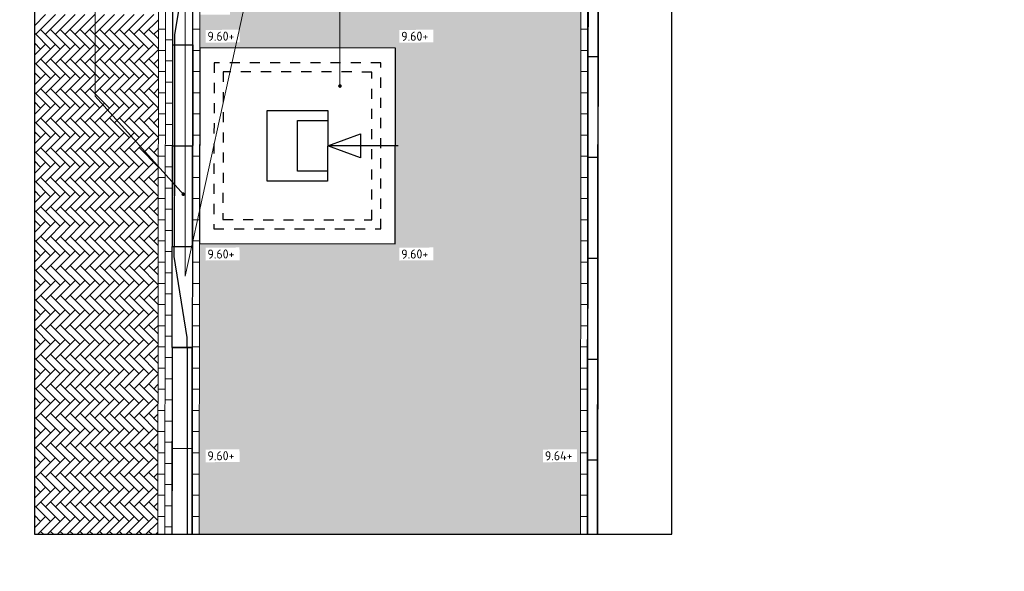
# Model space of a CAD drawing. Header units: metres. Extents: x -890 to 5635, y -951 to 6976.
# Tile 1 of 58: x 37.34 to 47.1, y -23.45 to -17.98. Entities that reach past the tile are written whole.
import ezdxf
from ezdxf import colors
from ezdxf.entities.mleader import LeaderData, LeaderLine
from ezdxf.math import Vec2, Vec3

# ---------------------------------------------------------------- set-up
doc = ezdxf.new("R2010")
doc.units = ezdxf.units.M
for name, pattern in [('DASHED', [0.75, 0.5, -0.25]), ('VH-GELEIDEBAND_50X200', [8, 4, -2, 0, -2]), ('VH-TROTTOIRBAND_180-200', [20, 10, -2, 2, -2, 2, -2])]:
    doc.linetypes.add(name, pattern=pattern)
for name, color, linetype, lineweight in [('N-WE-IE-MEUBILAIR_WEGMEUBILAIR_CONTAINER_ONDERGRONDS-S', 7, 'Continuous', 25), ('N-WE-VH-KANTOPSLUITING_GELEIDEBAND_50 200_250-S', 20, 'Continuous', 25), ('N-WE-VH-KANTOPSLUITING_GELEIDEBAND_50X200-G', 3, 'VH-GELEIDEBAND_50X200', 35), ('N-WE-VH-KANTOPSLUITING_OPSLUITBAND_100X200-G', 3, 'Continuous', 25), ('N-WE-VH-KANTOPSLUITING_OPSLUITBAND_100X200-S', 150, 'Continuous', 25), ('N-WE-VH-KANTOPSLUITING_TROTTOIRBAND_180 200_250-G', 210, 'VH-TROTTOIRBAND_180-200', 35), ('N-WE-VH-KANTOPSLUITING_TROTTOIRBAND_180 200_250-S', 210, 'Continuous', 25), ('N-WE-VH-KANTOPSLUITING_VERLOOPBAND-S', 3, 'Continuous', 25), ('N-WE-VH-KANTOPSLUITING_VOORKANTBAND_GB_50x200-G', 3, 'Continuous', 25), ('N-WE-VH-KANTOPSLUITING_VOORKANTBAND_OB_100x200-G', 3, 'Continuous', 25), ('N-WE-VH-KANTOPSLUITING_VOORKANTBAND_TB_180x200-G', 2, 'Continuous', 18), ('N-WE-VH-VERHARDING_BETONSTRAATSTEEN-A', 11, 'Continuous', 13), ('N-WE-VH-VERHARDING_STRAATBAKSTEEN-A', 11, 'Continuous', 13), ('X-XX-AL-AANPIJLING-T18', 10, 'Continuous', 18), ('X-XX-AL-PEIL-T18', 10, 'Continuous', 18)]:
    doc.layers.add(name, color=color, linetype=linetype, lineweight=lineweight)
doc.styles.add('NLCS-ISO-M20-T50', font='NLCS-ISO.ttf', dxfattribs={"height": 0.1})
doc.styles.add('NLCS-ISO-M50-T18', font='NLCS-ISO.ttf', dxfattribs={"height": 0.09})

# ---------------------------------------------------------------- blocks, each defined once
blk = doc.blocks.new('CONTAINER_ONDERGRONDSE_5000L')
at = {"ltscale": 0.2}
blk.add_lwpolyline([(0.03, 1.97), (0.03, 0.03), (1.97, 0.03), (1.97, 1.97)], close=True, dxfattribs=at)
at = {"color": 8, "linetype": 'DASHED', "ltscale": 0.2}
for points in [[(0.1775, 0.1725), (1.8225, 0.1725), (1.8225, 1.8275), (0.1775, 1.8275)], [(0.2675, 0.2625), (1.7325, 0.2625), (1.7325, 1.7375), (0.2675, 1.7375)]]:
    blk.add_lwpolyline(points, close=True, dxfattribs=at)
blk.add_lwpolyline([(0.65, 0.7), (0.65, 1.3), (1.35, 1.3), (1.35, 0.7)], close=True)
for points in [[(0.75, 0.7), (0.75, 1), (1.25, 1), (1.25, 0.7)], [(1, 0.7), (1.1183, 0.375), (0.8817, 0.375), (1, 0.7)], [(1, 0), (1, 0.7)]]:
    blk.add_lwpolyline(points)
blk = doc.blocks.new('SVH-VERLOOPBAND_TROTTOIRBAND 180 200X250 HD_GELEIDEBAND 50 200X180 HD_L1000_LINKS-MM')
blk.add_lwpolyline([(0, 200), (-100, 200), (-900, 200), (-1000, 200), (-1000, 0), (0, 0)], close=True)
blk.add_lwpolyline([(-1000, 150), (-900, 150), (-100, 20), (0, 20)])
blk = doc.blocks.new('SVH-VERLOOPBAND_TROTTOIRBAND 180 200X250 HD_GELEIDEBAND 50 200X180 HD_L1000_RECHTS-MM')
blk.add_lwpolyline([(0, 200), (100, 200), (900, 200), (1000, 200), (1000, 0), (0, 0)], close=True)
blk.add_lwpolyline([(1000, 150), (900, 150), (100, 20), (0, 20)])
blk = doc.blocks.new('SVH-GELEIDEBAND_50 200X250_L1000_HD-MM')
for p, q in [((0, 200), (1000, 200)), ((0, 0), (0, 200)), ((1000, 0), (1000, 200)), ((0, 150), (1000, 150)), ((0, 0), (1000, 0))]:
    blk.add_line(p, q)
blk = doc.blocks.new('*U172')
for p, q in [((0, 200), (852.4, 200)), ((0, 0), (0, 200)), ((852.4, 0), (852.4, 200)), ((0, 150), (852.4, 150)), ((0, 0), (852.4, 0))]:
    blk.add_line(p, q)
blk = doc.blocks.new('SVH-TROTTOIRBAND_180 200X250_L1000_HD-MM')
for p, q in [((0, 200), (1000, 200)), ((0, 0), (0, 200)), ((1000, 0), (1000, 200)), ((0, 20), (1000, 20)), ((0, 0), (1000, 0))]:
    blk.add_line(p, q)
blk = doc.blocks.new('SVH-OPSLUITBAND_100X200_L1000_HD-MM')
for p, q in [((0, 100), (1000, 100)), ((0, 0), (0, 100)), ((1000, 0), (1000, 100)), ((0, 0), (1000, 0))]:
    blk.add_line(p, q)
blk = doc.blocks.new('*U174')
for p, q in [((0, 100), (737.5, 100)), ((0, 0), (0, 100)), ((737.5, 0), (737.5, 100)), ((0, 0), (737.5, 0))]:
    blk.add_line(p, q)
blk = doc.blocks.new('_Dot')
at = {"color": 0, "linetype": 'ByBlock', "lineweight": -2}
blk.add_line((-0.5, 0), (-1, 0), dxfattribs=at)
at = {"color": 0, "linetype": 'ByBlock', "const_width": 0.5}
blk.add_lwpolyline([(-0.25, 0, 1), (0.25, 0, 1)], format="xyb", close=True, dxfattribs=at)

msp = doc.modelspace()

# ---------------------------------------------------------------- hatches: boundary and pattern name
at = {"layer": 'N-WE-VH-VERHARDING_STRAATBAKSTEEN-A'}
h = msp.add_hatch(dxfattribs=at)
h.set_pattern_fill('AVH-SBS_DIKFORMAAT_ELLEBOOG', color=256, angle=359.8, pattern_type=2)
h.set_pattern_definition([(359.8, (41.06368, -18.26361), (0.0692404, 0.0687587), [0.276, -0.138]), (269.8, (41.0644, -18.05661), (0.0692404, 0.0687587), [0.276, -0.138]), (359.8, (41.2363, -18.22971), (0.0692404, 0.0687587), [0, -0.414]), (359.8, (41.09854, -18.16023), (0.0692404, 0.0687587), [0, -0.414])])
h.paths.add_polyline_path([(42.9071, -15.3458), (39.1271, -15.3458), (39.1244, -17.6313), (39.4244, -17.6317), (39.4241, -17.9317), (39.1241, -17.9313), (39.1237, -18.2613), (41.0637, -18.2636), (41.0614, -20.2036), (39.1214, -20.2013), (39.118, -23.0834), (42.898, -23.0834)])

# ---------------------------------------------------------------- linework, layer by layer
at = {"flags": 128}
msp.add_lwpolyline([(37.4843, -23.0834), (43.8053, -23.0834), (43.8053, -15.3458), (37.4843, -15.3458)], close=True, dxfattribs=at)
msp.add_circle((74.4072, 12.7269), 964.0442)
at = {"layer": 'N-WE-VH-KANTOPSLUITING_GELEIDEBAND_50X200-G', "flags": 128}
msp.add_lwpolyline([(39.0502, -21.2312), (39.048, -23.0834)], dxfattribs=at)
at = {"layer": 'N-WE-VH-KANTOPSLUITING_OPSLUITBAND_100X200-G'}
msp.add_lwpolyline([(43.068, -23.0834), (43.0771, -15.3458)], dxfattribs=at)
at = {"layer": 'N-WE-VH-KANTOPSLUITING_TROTTOIRBAND_180 200_250-G'}
msp.add_lwpolyline([(39.0537, -18.2312), (39.0513, -20.2312)], dxfattribs=at)
at = {"layer": 'N-WE-VH-KANTOPSLUITING_VOORKANTBAND_GB_50x200-G', "flags": 128}
msp.add_lwpolyline([(38.8502, -21.231), (38.848, -23.0834)], dxfattribs=at)
at = {"layer": 'N-WE-VH-KANTOPSLUITING_VOORKANTBAND_OB_100x200-G', "flags": 128}
msp.add_lwpolyline([(42.968, -23.0834), (42.9771, -15.3458)], dxfattribs=at)
at = {"layer": 'N-WE-VH-KANTOPSLUITING_VOORKANTBAND_TB_180x200-G'}
msp.add_lwpolyline([(38.8537, -18.231), (38.8513, -20.231)], dxfattribs=at)
at = {"layer": 'N-WE-VH-VERHARDING_BETONSTRAATSTEEN-A', "linetype": 'Continuous'}
for p, q in [((37.4843, -18.0423), (37.595, -17.9317)), ((37.4974, -18.1269), (37.6925, -17.9317)), ((37.595, -18.1269), (37.7901, -17.9317)), ((37.6925, -18.1269), (37.8877, -17.9317)), ((37.7901, -18.1269), (37.9853, -17.9317)), ((37.8877, -18.1269), (38.0829, -17.9317)), ((37.9853, -18.1269), (38.1804, -17.9317)), ((38.0829, -18.1269), (38.278, -17.9317)), ((38.1804, -18.1269), (38.3756, -17.9317)), ((38.278, -18.1269), (38.4732, -17.9317)), ((38.3756, -18.1269), (38.5708, -17.9317)), ((38.4732, -18.1269), (38.6683, -17.9317)), ((38.5708, -18.1269), (38.714, -17.9836)), ((37.6437, -18.2733), (37.4843, -18.1138)), ((37.7413, -18.2733), (37.5462, -18.0781)), ((37.8389, -18.2733), (37.6437, -18.0781)), ((37.9365, -18.2733), (37.7413, -18.0781)), ((38.0341, -18.2733), (37.8389, -18.0781)), ((38.1317, -18.2733), (37.9365, -18.0781)), ((38.2292, -18.2733), (38.0341, -18.0781)), ((38.3268, -18.2733), (38.1317, -18.0781)), ((38.4244, -18.2733), (38.2292, -18.0781)), ((38.522, -18.2733), (38.3268, -18.0781)), ((38.6196, -18.2733), (38.4244, -18.0781)), ((38.7137, -18.2698), (38.522, -18.0781)), ((38.7138, -18.1723), (38.6196, -18.0781)), ((38.6683, -18.1269), (38.7139, -18.0813)), ((37.5462, -18.2733), (37.4843, -18.2114)), ((37.4843, -18.2375), (37.4974, -18.2245)), ((37.4843, -18.3351), (37.595, -18.2245)), ((37.4974, -18.4196), (37.6925, -18.2245)), ((37.595, -18.4196), (37.7901, -18.2245)), ((37.6925, -18.4196), (37.8877, -18.2245)), ((37.7901, -18.4196), (37.9853, -18.2245)), ((37.8877, -18.4196), (38.0829, -18.2245)), ((37.9853, -18.4196), (38.1804, -18.2245)), ((38.0829, -18.4196), (38.278, -18.2245)), ((38.1804, -18.4196), (38.3756, -18.2245)), ((38.278, -18.4196), (38.4732, -18.2245)), ((38.3756, -18.4196), (38.5708, -18.2245)), ((38.4732, -18.4196), (38.6683, -18.2245)), ((38.5708, -18.4196), (38.7137, -18.2767)), ((37.6437, -18.566), (37.4843, -18.4066)), ((37.7413, -18.566), (37.5462, -18.3708)), ((37.8389, -18.566), (37.6437, -18.3708)), ((37.9365, -18.566), (37.7413, -18.3708)), ((38.0341, -18.566), (37.8389, -18.3708)), ((38.1317, -18.566), (37.9365, -18.3708)), ((38.2292, -18.566), (38.0341, -18.3708)), ((38.3268, -18.566), (38.1317, -18.3708)), ((38.4244, -18.566), (38.2292, -18.3708)), ((38.522, -18.566), (38.3268, -18.3708)), ((38.6196, -18.566), (38.4244, -18.3708)), ((38.7133, -18.5622), (38.522, -18.3708)), ((38.7134, -18.4647), (38.6196, -18.3708)), ((38.6683, -18.4196), (38.7135, -18.3744)), ((37.5462, -18.566), (37.4843, -18.5042)), ((37.4843, -18.5302), (37.4974, -18.5172)), ((37.4843, -18.6278), (37.595, -18.5172)), ((37.4974, -18.7124), (37.6925, -18.5172)), ((37.595, -18.7124), (37.7901, -18.5172)), ((37.6925, -18.7124), (37.8877, -18.5172)), ((37.7901, -18.7124), (37.9853, -18.5172)), ((37.8877, -18.7124), (38.0829, -18.5172)), ((37.9853, -18.7124), (38.1804, -18.5172)), ((38.0829, -18.7124), (38.278, -18.5172)), ((38.1804, -18.7124), (38.3756, -18.5172)), ((38.278, -18.7124), (38.4732, -18.5172)), ((38.3756, -18.7124), (38.5708, -18.5172)), ((38.4732, -18.7124), (38.6683, -18.5172)), ((38.5708, -18.7124), (38.7133, -18.5698)), ((37.6437, -18.8587), (37.4843, -18.6993)), ((37.7413, -18.8587), (37.5462, -18.6636)), ((37.8389, -18.8587), (37.6437, -18.6636)), ((37.9365, -18.8587), (37.7413, -18.6636)), ((38.0341, -18.8587), (37.8389, -18.6636)), ((38.1317, -18.8587), (37.9365, -18.6636)), ((38.2292, -18.8587), (38.0341, -18.6636)), ((38.3268, -18.8587), (38.1317, -18.6636)), ((38.4244, -18.8587), (38.2292, -18.6636)), ((38.522, -18.8587), (38.3268, -18.6636)), ((38.6196, -18.8587), (38.4244, -18.6636)), ((38.713, -18.8546), (38.522, -18.6636)), ((38.7131, -18.7571), (38.6196, -18.6636)), ((38.6683, -18.7124), (38.7132, -18.6675)), ((37.5462, -18.8587), (37.4843, -18.7969)), ((37.4843, -18.823), (37.4974, -18.8099)), ((37.4843, -18.9206), (37.595, -18.8099)), ((37.4974, -19.0051), (37.6925, -18.8099)), ((37.595, -19.0051), (37.7901, -18.8099)), ((37.6925, -19.0051), (37.8877, -18.8099)), ((37.7901, -19.0051), (37.9853, -18.8099)), ((37.8877, -19.0051), (38.0829, -18.8099)), ((37.9853, -19.0051), (38.1804, -18.8099)), ((38.0829, -19.0051), (38.278, -18.8099)), ((38.1804, -19.0051), (38.3756, -18.8099)), ((38.278, -19.0051), (38.4732, -18.8099)), ((38.3756, -19.0051), (38.5708, -18.8099)), ((38.4732, -19.0051), (38.6683, -18.8099)), ((38.5708, -19.0051), (38.713, -18.8629)), ((37.6437, -19.1515), (37.4843, -18.9921)), ((37.7413, -19.1515), (37.5462, -18.9563)), ((37.8389, -19.1515), (37.6437, -18.9563)), ((37.9365, -19.1515), (37.7413, -18.9563)), ((38.0341, -19.1515), (37.8389, -18.9563)), ((38.1317, -19.1515), (37.9365, -18.9563)), ((38.2292, -19.1515), (38.0341, -18.9563)), ((38.3268, -19.1515), (38.1317, -18.9563)), ((38.4244, -19.1515), (38.2292, -18.9563)), ((38.522, -19.1515), (38.3268, -18.9563)), ((38.6196, -19.1515), (38.4244, -18.9563)), ((38.7126, -19.147), (38.522, -18.9563)), ((38.7127, -19.0495), (38.6196, -18.9563)), ((38.6683, -19.0051), (38.7128, -18.9606)), ((37.5462, -19.1515), (37.4843, -19.0897)), ((37.4843, -19.1157), (37.4974, -19.1027)), ((37.4843, -19.2133), (37.595, -19.1027)), ((37.4974, -19.2979), (37.6925, -19.1027)), ((37.595, -19.2979), (37.7901, -19.1027)), ((37.6925, -19.2979), (37.8877, -19.1027)), ((37.7901, -19.2979), (37.9853, -19.1027)), ((37.8877, -19.2979), (38.0829, -19.1027)), ((37.9853, -19.2979), (38.1804, -19.1027)), ((38.0829, -19.2979), (38.278, -19.1027)), ((38.1804, -19.2979), (38.3756, -19.1027)), ((38.278, -19.2979), (38.4732, -19.1027)), ((38.3756, -19.2979), (38.5708, -19.1027)), ((38.4732, -19.2979), (38.6683, -19.1027)), ((38.5708, -19.2979), (38.7126, -19.156)), ((37.6437, -19.4442), (37.4843, -19.2848)), ((37.7413, -19.4442), (37.5462, -19.2491)), ((37.8389, -19.4442), (37.6437, -19.2491)), ((37.9365, -19.4442), (37.7413, -19.2491)), ((38.0341, -19.4442), (37.8389, -19.2491)), ((38.1317, -19.4442), (37.9365, -19.2491)), ((38.2292, -19.4442), (38.0341, -19.2491)), ((38.3268, -19.4442), (38.1317, -19.2491)), ((38.4244, -19.4442), (38.2292, -19.2491)), ((38.522, -19.4442), (38.3268, -19.2491)), ((38.6196, -19.4442), (38.4244, -19.2491)), ((38.7123, -19.4394), (38.522, -19.2491)), ((38.7124, -19.3419), (38.6196, -19.2491)), ((38.6683, -19.2979), (38.7125, -19.2537)), ((37.5462, -19.4442), (37.4843, -19.3824)), ((37.4843, -19.4085), (37.4974, -19.3954)), ((37.4843, -19.5061), (37.595, -19.3954)), ((37.4974, -19.5906), (37.6925, -19.3954)), ((37.595, -19.5906), (37.7901, -19.3954)), ((37.6925, -19.5906), (37.8877, -19.3954)), ((37.7901, -19.5906), (37.9853, -19.3954)), ((37.8877, -19.5906), (38.0829, -19.3954)), ((37.9853, -19.5906), (38.1804, -19.3954)), ((38.0829, -19.5906), (38.278, -19.3954)), ((38.1804, -19.5906), (38.3756, -19.3954)), ((38.278, -19.5906), (38.4732, -19.3954)), ((38.3756, -19.5906), (38.5708, -19.3954)), ((38.4732, -19.5906), (38.6683, -19.3954)), ((38.5708, -19.5906), (38.7123, -19.4491)), ((37.6437, -19.737), (37.4843, -19.5776)), ((37.7413, -19.737), (37.5462, -19.5418)), ((37.8389, -19.737), (37.6437, -19.5418)), ((37.9365, -19.737), (37.7413, -19.5418)), ((38.0341, -19.737), (37.8389, -19.5418)), ((38.1317, -19.737), (37.9365, -19.5418)), ((38.2292, -19.737), (38.0341, -19.5418)), ((38.3268, -19.737), (38.1317, -19.5418)), ((38.4244, -19.737), (38.2292, -19.5418)), ((38.522, -19.737), (38.3268, -19.5418)), ((38.6196, -19.737), (38.4244, -19.5418)), ((38.7119, -19.7318), (38.522, -19.5418)), ((38.712, -19.6343), (38.6196, -19.5418)), ((38.6683, -19.5906), (38.7122, -19.5468)), ((37.5462, -19.737), (37.4843, -19.6751)), ((37.4843, -19.7012), (37.4974, -19.6882)), ((37.4843, -19.7988), (37.595, -19.6882)), ((37.4974, -19.8833), (37.6925, -19.6882)), ((37.595, -19.8833), (37.7901, -19.6882)), ((37.6925, -19.8833), (37.8877, -19.6882)), ((37.7901, -19.8833), (37.9853, -19.6882)), ((37.8877, -19.8833), (38.0829, -19.6882)), ((37.9853, -19.8833), (38.1804, -19.6882)), ((38.0829, -19.8833), (38.278, -19.6882)), ((38.1804, -19.8833), (38.3756, -19.6882)), ((38.278, -19.8833), (38.4732, -19.6882)), ((38.3756, -19.8833), (38.5708, -19.6882)), ((38.4732, -19.8833), (38.6683, -19.6882)), ((38.5708, -19.8833), (38.7119, -19.7422)), ((37.6437, -20.0297), (37.4843, -19.8703)), ((37.7413, -20.0297), (37.5462, -19.8345)), ((37.8389, -20.0297), (37.6437, -19.8345)), ((37.9365, -20.0297), (37.7413, -19.8345)), ((38.0341, -20.0297), (37.8389, -19.8345)), ((38.1317, -20.0297), (37.9365, -19.8345)), ((38.2292, -20.0297), (38.0341, -19.8345)), ((38.3268, -20.0297), (38.1317, -19.8345)), ((38.4244, -20.0297), (38.2292, -19.8345)), ((38.522, -20.0297), (38.3268, -19.8345)), ((38.6196, -20.0297), (38.4244, -19.8345)), ((38.7116, -20.0242), (38.522, -19.8345)), ((38.7117, -19.9267), (38.6196, -19.8345)), ((38.6683, -19.8833), (38.7118, -19.8399)), ((37.5462, -20.0297), (37.4843, -19.9679)), ((37.4843, -19.994), (37.4974, -19.9809)), ((37.4843, -20.0915), (37.595, -19.9809)), ((37.4974, -20.1761), (37.6925, -19.9809)), ((37.595, -20.1761), (37.7901, -19.9809)), ((37.6925, -20.1761), (37.8877, -19.9809)), ((37.7901, -20.1761), (37.9853, -19.9809)), ((37.8877, -20.1761), (38.0829, -19.9809)), ((37.9853, -20.1761), (38.1804, -19.9809)), ((38.0829, -20.1761), (38.278, -19.9809)), ((38.1804, -20.1761), (38.3756, -19.9809)), ((38.278, -20.1761), (38.4732, -19.9809)), ((38.3756, -20.1761), (38.5708, -19.9809)), ((38.4732, -20.1761), (38.6683, -19.9809)), ((38.5708, -20.1761), (38.7116, -20.0353)), ((37.6437, -20.3225), (37.4843, -20.163)), ((37.7413, -20.3225), (37.5462, -20.1273)), ((37.8389, -20.3225), (37.6437, -20.1273)), ((37.9365, -20.3225), (37.7413, -20.1273)), ((38.0341, -20.3225), (37.8389, -20.1273)), ((38.1317, -20.3225), (37.9365, -20.1273)), ((38.2292, -20.3225), (38.0341, -20.1273)), ((38.3268, -20.3225), (38.1317, -20.1273)), ((38.4244, -20.3225), (38.2292, -20.1273)), ((38.522, -20.3225), (38.3268, -20.1273)), ((38.6196, -20.3225), (38.4244, -20.1273)), ((38.7112, -20.3166), (38.522, -20.1273)), ((38.7114, -20.2191), (38.6196, -20.1273)), ((38.6683, -20.1761), (38.7115, -20.133)), ((37.5462, -20.3225), (37.4843, -20.2606)), ((37.4843, -20.2867), (37.4974, -20.2737)), ((37.4843, -20.3843), (37.595, -20.2737)), ((37.4974, -20.4688), (37.6925, -20.2737)), ((37.595, -20.4688), (37.7901, -20.2737)), ((37.6925, -20.4688), (37.8877, -20.2737)), ((37.7901, -20.4688), (37.9853, -20.2737)), ((37.8877, -20.4688), (38.0829, -20.2737)), ((37.9853, -20.4688), (38.1804, -20.2737)), ((38.0829, -20.4688), (38.278, -20.2737)), ((38.1804, -20.4688), (38.3756, -20.2737)), ((38.278, -20.4688), (38.4732, -20.2737)), ((38.3756, -20.4688), (38.5708, -20.2737)), ((38.4732, -20.4688), (38.6683, -20.2737)), ((38.5708, -20.4688), (38.7112, -20.3284)), ((37.6437, -20.6152), (37.4843, -20.4558)), ((37.7413, -20.6152), (37.5462, -20.42)), ((37.8389, -20.6152), (37.6437, -20.42)), ((37.9365, -20.6152), (37.7413, -20.42)), ((38.0341, -20.6152), (37.8389, -20.42)), ((38.1317, -20.6152), (37.9365, -20.42)), ((38.2292, -20.6152), (38.0341, -20.42)), ((38.3268, -20.6152), (38.1317, -20.42)), ((38.4244, -20.6152), (38.2292, -20.42)), ((38.522, -20.6152), (38.3268, -20.42)), ((38.6196, -20.6152), (38.4244, -20.42)), ((38.7109, -20.609), (38.522, -20.42)), ((38.711, -20.5115), (38.6196, -20.42)), ((38.6683, -20.4688), (38.7111, -20.4261)), ((37.5462, -20.6152), (37.4843, -20.5534)), ((37.4843, -20.5794), (37.4974, -20.5664)), ((37.4843, -20.677), (37.595, -20.5664)), ((37.4974, -20.7616), (37.6925, -20.5664)), ((37.595, -20.7616), (37.7901, -20.5664)), ((37.6925, -20.7616), (37.8877, -20.5664)), ((37.7901, -20.7616), (37.9853, -20.5664)), ((37.8877, -20.7616), (38.0829, -20.5664)), ((37.9853, -20.7616), (38.1804, -20.5664)), ((38.0829, -20.7616), (38.278, -20.5664)), ((38.1804, -20.7616), (38.3756, -20.5664)), ((38.278, -20.7616), (38.4732, -20.5664)), ((38.3756, -20.7616), (38.5708, -20.5664)), ((38.4732, -20.7616), (38.6683, -20.5664)), ((38.5708, -20.7616), (38.7109, -20.6215)), ((37.6437, -20.9079), (37.4843, -20.7485)), ((37.7413, -20.9079), (37.5462, -20.7128)), ((37.8389, -20.9079), (37.6437, -20.7128)), ((37.9365, -20.9079), (37.7413, -20.7128)), ((38.0341, -20.9079), (37.8389, -20.7128)), ((38.1317, -20.9079), (37.9365, -20.7128)), ((38.2292, -20.9079), (38.0341, -20.7128)), ((38.3268, -20.9079), (38.1317, -20.7128)), ((38.4244, -20.9079), (38.2292, -20.7128)), ((38.522, -20.9079), (38.3268, -20.7128)), ((38.6196, -20.9079), (38.4244, -20.7128)), ((38.7105, -20.9013), (38.522, -20.7128)), ((38.7107, -20.8039), (38.6196, -20.7128)), ((38.6683, -20.7616), (38.7108, -20.7191)), ((37.5462, -20.9079), (37.4843, -20.8461)), ((37.4843, -20.8722), (37.4974, -20.8591)), ((37.4843, -20.9698), (37.595, -20.8591)), ((37.4974, -21.0543), (37.6925, -20.8591)), ((37.595, -21.0543), (37.7901, -20.8591)), ((37.6925, -21.0543), (37.8877, -20.8591)), ((37.7901, -21.0543), (37.9853, -20.8591)), ((37.8877, -21.0543), (38.0829, -20.8591)), ((37.9853, -21.0543), (38.1804, -20.8591)), ((38.0829, -21.0543), (38.278, -20.8591)), ((38.1804, -21.0543), (38.3756, -20.8591)), ((38.278, -21.0543), (38.4732, -20.8591)), ((38.3756, -21.0543), (38.5708, -20.8591)), ((38.4732, -21.0543), (38.6683, -20.8591)), ((38.5708, -21.0543), (38.7105, -20.9145)), ((37.6437, -21.2007), (37.4843, -21.0413)), ((37.7413, -21.2007), (37.5462, -21.0055)), ((37.8389, -21.2007), (37.6437, -21.0055)), ((37.9365, -21.2007), (37.7413, -21.0055)), ((38.0341, -21.2007), (37.8389, -21.0055)), ((38.1317, -21.2007), (37.9365, -21.0055)), ((38.2292, -21.2007), (38.0341, -21.0055)), ((38.3268, -21.2007), (38.1317, -21.0055)), ((38.4244, -21.2007), (38.2292, -21.0055)), ((38.522, -21.2007), (38.3268, -21.0055)), ((38.6196, -21.2007), (38.4244, -21.0055)), ((38.7102, -21.1937), (38.522, -21.0055)), ((38.7103, -21.0963), (38.6196, -21.0055)), ((38.6683, -21.0543), (38.7104, -21.0122)), ((37.5462, -21.2007), (37.4843, -21.1389)), ((37.4843, -21.1649), (37.4974, -21.1519)), ((37.4843, -21.2625), (37.595, -21.1519)), ((37.4974, -21.347), (37.6925, -21.1519)), ((37.595, -21.347), (37.7901, -21.1519)), ((37.6925, -21.347), (37.8877, -21.1519)), ((37.7901, -21.347), (37.9853, -21.1519)), ((37.8877, -21.347), (38.0829, -21.1519)), ((37.9853, -21.347), (38.1804, -21.1519)), ((38.0829, -21.347), (38.278, -21.1519)), ((38.1804, -21.347), (38.3756, -21.1519)), ((38.278, -21.347), (38.4732, -21.1519)), ((38.3756, -21.347), (38.5708, -21.1519)), ((38.4732, -21.347), (38.6683, -21.1519)), ((38.5708, -21.347), (38.7102, -21.2076)), ((37.6437, -21.4934), (37.4843, -21.334)), ((37.7413, -21.4934), (37.5462, -21.2983)), ((37.8389, -21.4934), (37.6437, -21.2983)), ((37.9365, -21.4934), (37.7413, -21.2983)), ((38.0341, -21.4934), (37.8389, -21.2983)), ((38.1317, -21.4934), (37.9365, -21.2983)), ((38.2292, -21.4934), (38.0341, -21.2983)), ((38.3268, -21.4934), (38.1317, -21.2983)), ((38.4244, -21.4934), (38.2292, -21.2983)), ((38.522, -21.4934), (38.3268, -21.2983)), ((38.6196, -21.4934), (38.4244, -21.2983)), ((38.7099, -21.4861), (38.522, -21.2983)), ((38.71, -21.3887), (38.6196, -21.2983)), ((38.6683, -21.347), (38.7101, -21.3053)), ((37.5462, -21.4934), (37.4843, -21.4316)), ((37.4843, -21.4577), (37.4974, -21.4446)), ((37.4843, -21.5552), (37.595, -21.4446)), ((37.4974, -21.6398), (37.6925, -21.4446)), ((37.595, -21.6398), (37.7901, -21.4446)), ((37.6925, -21.6398), (37.8877, -21.4446)), ((37.7901, -21.6398), (37.9853, -21.4446)), ((37.8877, -21.6398), (38.0829, -21.4446)), ((37.9853, -21.6398), (38.1804, -21.4446)), ((38.0829, -21.6398), (38.278, -21.4446)), ((38.1804, -21.6398), (38.3756, -21.4446)), ((38.278, -21.6398), (38.4732, -21.4446)), ((38.3756, -21.6398), (38.5708, -21.4446)), ((38.4732, -21.6398), (38.6683, -21.4446)), ((38.5708, -21.6398), (38.7098, -21.5007)), ((37.6437, -21.7862), (37.4843, -21.6268)), ((37.7413, -21.7862), (37.5462, -21.591)), ((37.8389, -21.7862), (37.6437, -21.591)), ((37.9365, -21.7862), (37.7413, -21.591)), ((38.0341, -21.7862), (37.8389, -21.591)), ((38.1317, -21.7862), (37.9365, -21.591)), ((38.2292, -21.7862), (38.0341, -21.591)), ((38.3268, -21.7862), (38.1317, -21.591)), ((38.4244, -21.7862), (38.2292, -21.591)), ((38.522, -21.7862), (38.3268, -21.591)), ((38.6196, -21.7862), (38.4244, -21.591)), ((38.7095, -21.7785), (38.522, -21.591)), ((38.7096, -21.6811), (38.6196, -21.591)), ((38.6683, -21.6398), (38.7097, -21.5984)), ((37.5462, -21.7862), (37.4843, -21.7243)), ((37.4843, -21.7504), (37.4974, -21.7374)), ((37.4843, -21.848), (37.595, -21.7374)), ((37.4974, -21.9325), (37.6925, -21.7374)), ((37.595, -21.9325), (37.7901, -21.7374)), ((37.6925, -21.9325), (37.8877, -21.7374)), ((37.7901, -21.9325), (37.9853, -21.7374)), ((37.8877, -21.9325), (38.0829, -21.7374)), ((37.9853, -21.9325), (38.1804, -21.7374)), ((38.0829, -21.9325), (38.278, -21.7374)), ((38.1804, -21.9325), (38.3756, -21.7374)), ((38.278, -21.9325), (38.4732, -21.7374)), ((38.3756, -21.9325), (38.5708, -21.7374)), ((38.4732, -21.9325), (38.6683, -21.7374)), ((38.5708, -21.9325), (38.7095, -21.7938)), ((37.6437, -22.0789), (37.4843, -21.9195)), ((37.7413, -22.0789), (37.5462, -21.8837)), ((37.8389, -22.0789), (37.6437, -21.8837)), ((37.9365, -22.0789), (37.7413, -21.8837)), ((38.0341, -22.0789), (37.8389, -21.8837)), ((38.1317, -22.0789), (37.9365, -21.8837)), ((38.2292, -22.0789), (38.0341, -21.8837)), ((38.3268, -22.0789), (38.1317, -21.8837)), ((38.4244, -22.0789), (38.2292, -21.8837)), ((38.522, -22.0789), (38.3268, -21.8837)), ((38.6196, -22.0789), (38.4244, -21.8837)), ((38.7092, -22.0709), (38.522, -21.8837)), ((38.7093, -21.9735), (38.6196, -21.8837)), ((38.6683, -21.9325), (38.7094, -21.8915)), ((37.5462, -22.0789), (37.4843, -22.0171)), ((37.4843, -22.0432), (37.4974, -22.0301)), ((37.4843, -22.1407), (37.595, -22.0301)), ((37.4974, -22.2253), (37.6925, -22.0301)), ((37.595, -22.2253), (37.7901, -22.0301)), ((37.6925, -22.2253), (37.8877, -22.0301)), ((37.7901, -22.2253), (37.9853, -22.0301)), ((37.8877, -22.2253), (38.0829, -22.0301)), ((37.9853, -22.2253), (38.1804, -22.0301)), ((38.0829, -22.2253), (38.278, -22.0301)), ((38.1804, -22.2253), (38.3756, -22.0301)), ((38.278, -22.2253), (38.4732, -22.0301)), ((38.3756, -22.2253), (38.5708, -22.0301)), ((38.4732, -22.2253), (38.6683, -22.0301)), ((38.5708, -22.2253), (38.7091, -22.0869)), ((37.6437, -22.3716), (37.4843, -22.2122)), ((37.7413, -22.3716), (37.5462, -22.1765)), ((37.8389, -22.3716), (37.6437, -22.1765)), ((37.9365, -22.3716), (37.7413, -22.1765)), ((38.0341, -22.3716), (37.8389, -22.1765)), ((38.1317, -22.3716), (37.9365, -22.1765)), ((38.2292, -22.3716), (38.0341, -22.1765)), ((38.3268, -22.3716), (38.1317, -22.1765)), ((38.4244, -22.3716), (38.2292, -22.1765)), ((38.522, -22.3716), (38.3268, -22.1765)), ((38.6196, -22.3716), (38.4244, -22.1765)), ((38.7088, -22.3633), (38.522, -22.1765)), ((38.7089, -22.2659), (38.6196, -22.1765)), ((38.6683, -22.2253), (38.709, -22.1846)), ((37.5462, -22.3716), (37.4843, -22.3098)), ((37.4843, -22.3359), (37.4974, -22.3229)), ((37.4843, -22.4335), (37.595, -22.3229)), ((37.4974, -22.518), (37.6925, -22.3229)), ((37.595, -22.518), (37.7901, -22.3229)), ((37.6925, -22.518), (37.8877, -22.3229)), ((37.7901, -22.518), (37.9853, -22.3229)), ((37.8877, -22.518), (38.0829, -22.3229)), ((37.9853, -22.518), (38.1804, -22.3229)), ((38.0829, -22.518), (38.278, -22.3229)), ((38.1804, -22.518), (38.3756, -22.3229)), ((38.278, -22.518), (38.4732, -22.3229)), ((38.3756, -22.518), (38.5708, -22.3229)), ((38.4732, -22.518), (38.6683, -22.3229)), ((38.5708, -22.518), (38.7088, -22.38)), ((37.6437, -22.6644), (37.4843, -22.505)), ((37.7413, -22.6644), (37.5462, -22.4692)), ((37.8389, -22.6644), (37.6437, -22.4692)), ((37.9365, -22.6644), (37.7413, -22.4692)), ((38.0341, -22.6644), (37.8389, -22.4692)), ((38.1317, -22.6644), (37.9365, -22.4692)), ((38.2292, -22.6644), (38.0341, -22.4692)), ((38.3268, -22.6644), (38.1317, -22.4692)), ((38.4244, -22.6644), (38.2292, -22.4692)), ((38.522, -22.6644), (38.3268, -22.4692)), ((38.6196, -22.6644), (38.4244, -22.4692)), ((38.7085, -22.6557), (38.522, -22.4692)), ((38.7086, -22.5583), (38.6196, -22.4692)), ((38.6683, -22.518), (38.7087, -22.4777)), ((37.5462, -22.6644), (37.4843, -22.6026)), ((37.4843, -22.6286), (37.4974, -22.6156)), ((37.4843, -22.7262), (37.595, -22.6156)), ((37.4974, -22.8108), (37.6925, -22.6156)), ((37.595, -22.8108), (37.7901, -22.6156)), ((37.6925, -22.8108), (37.8877, -22.6156)), ((37.7901, -22.8108), (37.9853, -22.6156)), ((37.8877, -22.8108), (38.0829, -22.6156)), ((37.9853, -22.8108), (38.1804, -22.6156)), ((38.0829, -22.8108), (38.278, -22.6156)), ((38.1804, -22.8108), (38.3756, -22.6156)), ((38.278, -22.8108), (38.4732, -22.6156)), ((38.3756, -22.8108), (38.5708, -22.6156)), ((38.4732, -22.8108), (38.6683, -22.6156)), ((38.5708, -22.8108), (38.7084, -22.6731)), ((37.6437, -22.9571), (37.4843, -22.7977)), ((37.7413, -22.9571), (37.5462, -22.762)), ((37.8389, -22.9571), (37.6437, -22.762)), ((37.9365, -22.9571), (37.7413, -22.762)), ((38.0341, -22.9571), (37.8389, -22.762)), ((38.1317, -22.9571), (37.9365, -22.762)), ((38.2292, -22.9571), (38.0341, -22.762)), ((38.3268, -22.9571), (38.1317, -22.762)), ((38.4244, -22.9571), (38.2292, -22.762)), ((38.522, -22.9571), (38.3268, -22.762)), ((38.6196, -22.9571), (38.4244, -22.762)), ((38.7081, -22.9481), (38.522, -22.762)), ((38.7082, -22.8506), (38.6196, -22.762)), ((38.6683, -22.8108), (38.7083, -22.7708)), ((37.5462, -22.9571), (37.4843, -22.8953)), ((37.4843, -22.9214), (37.4974, -22.9083)), ((37.4843, -23.019), (37.595, -22.9083)), ((37.5175, -23.0834), (37.6925, -22.9083)), ((37.6151, -23.0834), (37.7901, -22.9083)), ((37.7127, -23.0834), (37.8877, -22.9083)), ((37.8103, -23.0834), (37.9853, -22.9083)), ((37.9078, -23.0834), (38.0829, -22.9083)), ((38.0054, -23.0834), (38.1804, -22.9083)), ((38.103, -23.0834), (38.278, -22.9083)), ((38.2006, -23.0834), (38.3756, -22.9083)), ((38.2982, -23.0834), (38.4732, -22.9083)), ((38.3957, -23.0834), (38.5708, -22.9083)), ((38.4933, -23.0834), (38.6683, -22.9083)), ((38.5909, -23.0834), (38.7081, -22.9662)), ((37.5748, -23.0834), (37.5462, -23.0547)), ((37.6724, -23.0834), (37.6437, -23.0547)), ((37.77, -23.0834), (37.7413, -23.0547)), ((37.8676, -23.0834), (37.8389, -23.0547)), ((37.9651, -23.0834), (37.9365, -23.0547)), ((38.0627, -23.0834), (38.0341, -23.0547)), ((38.1603, -23.0834), (38.1317, -23.0547)), ((38.2579, -23.0834), (38.2292, -23.0547)), ((38.3555, -23.0834), (38.3268, -23.0547)), ((38.4531, -23.0834), (38.4244, -23.0547)), ((38.5506, -23.0834), (38.522, -23.0547)), ((38.6482, -23.0834), (38.6196, -23.0547)), ((38.6885, -23.0834), (38.708, -23.0639))]:
    msp.add_line(p, q, dxfattribs=at)
at = {"layer": 'N-WE-VH-VERHARDING_BETONSTRAATSTEEN-A', "ltscale": 0.1, "flags": 128}
msp.add_lwpolyline([(38.708, -23.0834), (38.7171, -15.3458)], dxfattribs=at)
at = {"layer": 'N-WE-VH-VERHARDING_STRAATBAKSTEEN-A', "flags": 128}
for points in [[(38.778, -23.0834), (38.7871, -15.3458)], [(38.7139, -18.0758), (38.7839, -18.0758)], [(39.0539, -18.0758), (39.1239, -18.0758)], [(42.9739, -18.0758), (42.9039, -18.0758)], [(38.7839, -18.1808), (38.8539, -18.1808)], [(38.7136, -18.2858), (38.7836, -18.2858)], [(39.0536, -18.2858), (39.1236, -18.2858)], [(42.9737, -18.2858), (42.9037, -18.2858)], [(38.7836, -18.3908), (38.8536, -18.3908)], [(38.7134, -18.4958), (38.7834, -18.4958)], [(39.0534, -18.4958), (39.1234, -18.4958)], [(42.9734, -18.4958), (42.9034, -18.4958)], [(38.7834, -18.6008), (38.8534, -18.6008)], [(38.7132, -18.7058), (38.7832, -18.7058)], [(39.0532, -18.7058), (39.1232, -18.7058)], [(42.9732, -18.7058), (42.9032, -18.7058)], [(38.7832, -18.8108), (38.8532, -18.8108)], [(38.7129, -18.9158), (38.7829, -18.9158)], [(39.0529, -18.9158), (39.1229, -18.9158)], [(42.9729, -18.9158), (42.9029, -18.9158)], [(38.7829, -19.0208), (38.8529, -19.0208)], [(38.7127, -19.1258), (38.7827, -19.1258)], [(39.0527, -19.1258), (39.1227, -19.1258)], [(42.9727, -19.1258), (42.9027, -19.1258)], [(38.7827, -19.2308), (38.8527, -19.2308)], [(38.7124, -19.3358), (38.7824, -19.3358)], [(39.0524, -19.3358), (39.1224, -19.3358)], [(42.9724, -19.3358), (42.9024, -19.3358)], [(38.7824, -19.4408), (38.8524, -19.4408)], [(38.7122, -19.5458), (38.7822, -19.5458)], [(39.0522, -19.5458), (39.1222, -19.5458)], [(42.9722, -19.5458), (42.9022, -19.5458)], [(38.7822, -19.6508), (38.8522, -19.6508)], [(38.7119, -19.7558), (38.7819, -19.7558)], [(39.0519, -19.7558), (39.1219, -19.7558)], [(42.9719, -19.7558), (42.9019, -19.7558)], [(38.7819, -19.8608), (38.8519, -19.8608)], [(38.7117, -19.9658), (38.7817, -19.9658)], [(39.0517, -19.9658), (39.1217, -19.9658)], [(42.9717, -19.9658), (42.9017, -19.9658)], [(38.7817, -20.0708), (38.8517, -20.0708)], [(38.7114, -20.1758), (38.7814, -20.1758)], [(39.0514, -20.1758), (39.1214, -20.1758)], [(42.9714, -20.1758), (42.9014, -20.1758)], [(38.7814, -20.2808), (38.8514, -20.2808)], [(38.7112, -20.3858), (38.7812, -20.3858)], [(39.0512, -20.3858), (39.1212, -20.3858)], [(42.9712, -20.3858), (42.9012, -20.3858)], [(38.7812, -20.4908), (38.8512, -20.4908)], [(38.7109, -20.5958), (38.7809, -20.5958)], [(39.0509, -20.5958), (39.1209, -20.5958)], [(42.9709, -20.5958), (42.9009, -20.5958)], [(38.7809, -20.7008), (38.8509, -20.7008)], [(38.7107, -20.8058), (38.7807, -20.8058)], [(39.0507, -20.8058), (39.1207, -20.8058)], [(42.9707, -20.8058), (42.9007, -20.8058)], [(38.7807, -20.9108), (38.8507, -20.9108)], [(38.7104, -21.0158), (38.7804, -21.0158)], [(39.0504, -21.0158), (39.1204, -21.0158)], [(42.9704, -21.0158), (42.9004, -21.0158)], [(38.7804, -21.1208), (38.8504, -21.1208)], [(38.7102, -21.2258), (38.7802, -21.2258)], [(39.0502, -21.2258), (39.1202, -21.2258)], [(42.9702, -21.2258), (42.9002, -21.2258)], [(38.7802, -21.3308), (38.8502, -21.3308)], [(38.7099, -21.4358), (38.7799, -21.4358)], [(39.0499, -21.4358), (39.1199, -21.4358)], [(42.9699, -21.4358), (42.8999, -21.4358)], [(38.7799, -21.5408), (38.8499, -21.5408)], [(38.7097, -21.6458), (38.7797, -21.6458)], [(39.0497, -21.6458), (39.1197, -21.6458)], [(42.9697, -21.6458), (42.8997, -21.6458)], [(38.7797, -21.7508), (38.8497, -21.7508)], [(38.7094, -21.8558), (38.7794, -21.8558)], [(39.0494, -21.8558), (39.1194, -21.8558)], [(42.9694, -21.8558), (42.8994, -21.8558)], [(38.7794, -21.9608), (38.8494, -21.9608)], [(38.7092, -22.0658), (38.7792, -22.0658)], [(39.0492, -22.0658), (39.1192, -22.0658)], [(42.9692, -22.0658), (42.8992, -22.0658)], [(38.7792, -22.1708), (38.8492, -22.1708)], [(38.7089, -22.2758), (38.7789, -22.2758)], [(39.0489, -22.2758), (39.1189, -22.2758)], [(42.9689, -22.2758), (42.8989, -22.2758)], [(38.7789, -22.3808), (38.8489, -22.3808)], [(38.7087, -22.4858), (38.7787, -22.4858)], [(39.0487, -22.4858), (39.1187, -22.4858)], [(42.9687, -22.4858), (42.8987, -22.4858)], [(38.7787, -22.5908), (38.8487, -22.5908)], [(38.7084, -22.6958), (38.7784, -22.6958)], [(39.0484, -22.6958), (39.1184, -22.6958)], [(42.9684, -22.6958), (42.8984, -22.6958)], [(38.7784, -22.8008), (38.8484, -22.8008)], [(38.7082, -22.9058), (38.7782, -22.9058)], [(39.0482, -22.9058), (39.1182, -22.9058)], [(42.9682, -22.9058), (42.8982, -22.9058)], [(38.7782, -23.0108), (38.8482, -23.0108)], [(38.848, -23.0834), (38.708, -23.0834)]]:
    msp.add_lwpolyline(points, dxfattribs=at)
at = {"layer": 'N-WE-VH-VERHARDING_STRAATBAKSTEEN-A', "ltscale": 0.1, "flags": 128}
for points in [[(39.1271, -15.3458), (39.118, -23.0834)], [(42.898, -23.0834), (42.9071, -15.3458)]]:
    msp.add_lwpolyline(points, dxfattribs=at)

# ---------------------------------------------------------------- block references
at = {"layer": 'N-WE-IE-MEUBILAIR_WEGMEUBILAIR_CONTAINER_ONDERGRONDS-S', "rotation": 89.93203476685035}
msp.add_blockref('CONTAINER_ONDERGRONDSE_5000L', (41.0913, -20.2336), dxfattribs=at)
at = {"layer": 'N-WE-VH-KANTOPSLUITING_GELEIDEBAND_50 200_250-S', "xscale": 0.001, "yscale": 0.001, "zscale": 0.001, "rotation": 269.9320347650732}
for name, p in [('SVH-GELEIDEBAND_50 200X250_L1000_HD-MM', (38.8502, -21.231)), ('*U172', (38.849, -22.231))]:
    msp.add_blockref(name, p, dxfattribs=at)
at = {"layer": 'N-WE-VH-KANTOPSLUITING_OPSLUITBAND_100X200-S', "xscale": 0.001, "yscale": 0.001, "zscale": 0.001, "rotation": 269.9320347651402}
for name, p in [('SVH-OPSLUITBAND_100X200_L1000_HD-MM', (42.9748, -17.3458)), ('SVH-OPSLUITBAND_100X200_L1000_HD-MM', (42.9736, -18.3458)), ('SVH-OPSLUITBAND_100X200_L1000_HD-MM', (42.9724, -19.3458)), ('SVH-OPSLUITBAND_100X200_L1000_HD-MM', (42.9712, -20.3458)), ('SVH-OPSLUITBAND_100X200_L1000_HD-MM', (42.97, -21.3458)), ('*U174', (42.9688, -22.3458))]:
    msp.add_blockref(name, p, dxfattribs=at)
at = {"layer": 'N-WE-VH-KANTOPSLUITING_TROTTOIRBAND_180 200_250-S', "xscale": 0.0009999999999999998, "yscale": 0.0009999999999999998, "zscale": 0.0009999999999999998, "rotation": 269.9320347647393}
for p in [(38.8537, -18.231), (38.8525, -19.231)]:
    msp.add_blockref('SVH-TROTTOIRBAND_180 200X250_L1000_HD-MM', p, dxfattribs=at)
at = {"layer": 'N-WE-VH-KANTOPSLUITING_VERLOOPBAND-S', "lineweight": 25, "xscale": 0.001, "yscale": 0.001, "zscale": 0.001, "rotation": 269.9320347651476}
for name, p in [('SVH-VERLOOPBAND_TROTTOIRBAND 180 200X250 HD_GELEIDEBAND 50 200X180 HD_L1000_LINKS-MM', (38.8537, -18.231)), ('SVH-VERLOOPBAND_TROTTOIRBAND 180 200X250 HD_GELEIDEBAND 50 200X180 HD_L1000_RECHTS-MM', (38.8513, -20.231))]:
    msp.add_blockref(name, p, dxfattribs=at)

# ---------------------------------------------------------------- leaders
at = {"layer": 'X-XX-AL-AANPIJLING-T18'}
ml = msp.add_multileader_mtext('Standard', dxfattribs=at)
ml.set_content('ondergrondse container, conform principedetail', color=2, style='NLCS-ISO-M20-T50')
ml.set_leader_properties(color=256, linetype='ByLayer', lineweight=-1)
ml.set_arrow_properties(name='DOT')
ml.build(insert=Vec2(0, 0))
ml.multileader.update_dxf_attribs({"text_left_attachment_type": 3, "text_right_attachment_type": 5, "dogleg_length": 0.036, "arrow_head_size": 0.036})
ctx = ml.context
ctx.base_point, ctx.char_height, ctx.arrow_head_size, ctx.landing_gap_size, ctx.plane_origin, ctx.plane_x_axis, ctx.plane_y_axis = Vec3(40.5143, -14.8098), 0.09, 0.036, 0.045, Vec3(40.5143, -15.9844), Vec3(0, 1), Vec3(-1, 0)
ctx.left_attachment, ctx.right_attachment = 3, 5
notes = []
notes.append((ctx, [(0, (1, 1, 0), (40.5143, -14.8458), (0, 1), 0.036, [(0, [(40.5143, -18.6398)], 0, [])])]))
ctx.mtext.insert, ctx.mtext.text_direction, ctx.mtext.rotation, ctx.mtext.flow_direction = Vec3(40.4558, -14.7648), Vec3(0, 1), 1.570796, 5
ml = msp.add_multileader_mtext('Standard', dxfattribs=at)
ml.set_content('enkele strek, dikformaat, type: Aurora', color=2, style='NLCS-ISO-M20-T50')
ml.set_leader_properties(color=256, linetype='ByLayer', lineweight=-1)
ml.set_arrow_properties(name='DOT')
ml.build(insert=Vec2(0, 0))
ml.multileader.update_dxf_attribs({"text_left_attachment_type": 3, "text_right_attachment_type": 5, "dogleg_length": 0.036, "arrow_head_size": 0.036})
ctx = ml.context
ctx.base_point, ctx.char_height, ctx.arrow_head_size, ctx.landing_gap_size, ctx.plane_origin, ctx.plane_x_axis, ctx.plane_y_axis = Vec3(38.0858, -14.8098), 0.09, 0.036, 0.045, Vec3(38.0858, -19.6244), Vec3(0, 1), Vec3(-1, 0)
ctx.left_attachment, ctx.right_attachment = 3, 5
notes.append((ctx, [(0, (1, 1, 0), (38.0858, -18.7403), (0, 1), 3.9304, [(0, [(38.9608, -19.712)], 0, [])])]))
ctx.mtext.insert, ctx.mtext.text_direction, ctx.mtext.rotation, ctx.mtext.flow_direction = Vec3(38.0273, -14.7648), Vec3(0, 1), 1.570796, 5
for ctx, leaders in notes:
    for number, flags, end, landing, length, lines in leaders:
        leader = LeaderData()
        leader.index, (leader.has_last_leader_line, leader.has_dogleg_vector, leader.attachment_direction) = number, flags
        leader.last_leader_point, leader.dogleg_vector, leader.dogleg_length = Vec3(end), Vec3(landing), length
        for number, points, colour, breaks in lines:
            line = LeaderLine()
            line.index, line.vertices, line.color, line.breaks = number, Vec3.list(points), colors.encode_raw_color(colour), breaks
            leader.lines.append(line)
        ctx.leaders.append(leader)

# ---------------------------------------------------------------- next in the draw order: texts
at = {"layer": 'X-XX-AL-PEIL-T18', "char_height": 0.09, "width": 0.300277, "attachment_point": 1, "rotation": 0.56768, "style": 'NLCS-ISO-M50-T18', "bg_fill": 3, "box_fill_scale": 1.2, "bg_fill_color": 256, "bg_fill_transparency": 0}
for s, insert in [('9.60+', (39.1998, -18.102)), ('9.60+', (41.1216, -18.102)), ('9.60+', (39.1998, -20.2611)), ('9.60+', (41.1216, -20.2611)), ('9.60+', (39.1998, -22.2611)), ('9.64+', (42.5458, -22.2611))]:
    msp.add_mtext(s, dxfattribs=dict(at, insert=insert))

# ---------------------------------------------------------------- next in the draw order: leaders
at = {"layer": 'X-XX-AL-AANPIJLING-T18'}
ml = msp.add_multileader_mtext('Standard', dxfattribs=at)
ml.set_content('verloopband trottoirband 180/200x250 mm naar geleideband 50/200x250 mm, kleur: grijs', color=2, style='NLCS-ISO-M20-T50')
ml.set_leader_properties(color=256, linetype='ByLayer', lineweight=-1)
ml.set_arrow_properties(name='DOT')
ml.build(insert=Vec2(0, 0))
ml.multileader.update_dxf_attribs({"text_left_attachment_type": 3, "text_right_attachment_type": 5, "dogleg_length": 0.036, "arrow_head_size": 0.036})
ctx = ml.context
ctx.base_point, ctx.char_height, ctx.arrow_head_size, ctx.landing_gap_size, ctx.plane_origin, ctx.plane_x_axis, ctx.plane_y_axis = Vec3(39.7057, -14.6988), 0.09, 0.036, 0.045, Vec3(39.625, -17.7078), Vec3(0, 1), Vec3(-1, 0)
ctx.left_attachment, ctx.right_attachment = 3, 5
notes = []
notes.append((ctx, [(0, (1, 1, 0), (39.7057, -17.2162), (0, 1), 2.5174, [(1, [(38.9799, -17.3879), (38.9778, -20.5258)], 0, [])])]))
ctx.mtext.insert, ctx.mtext.text_direction, ctx.mtext.rotation, ctx.mtext.flow_direction = Vec3(39.6472, -14.6538), Vec3(0, 1), 1.570796, 5
for ctx, leaders in notes:
    for number, flags, end, landing, length, lines in leaders:
        leader = LeaderData()
        leader.index, (leader.has_last_leader_line, leader.has_dogleg_vector, leader.attachment_direction) = number, flags
        leader.last_leader_point, leader.dogleg_vector, leader.dogleg_length = Vec3(end), Vec3(landing), length
        for number, points, colour, breaks in lines:
            line = LeaderLine()
            line.index, line.vertices, line.color, line.breaks = number, Vec3.list(points), colors.encode_raw_color(colour), breaks
            leader.lines.append(line)
        ctx.leaders.append(leader)

doc.saveas('drawing.dxf')
